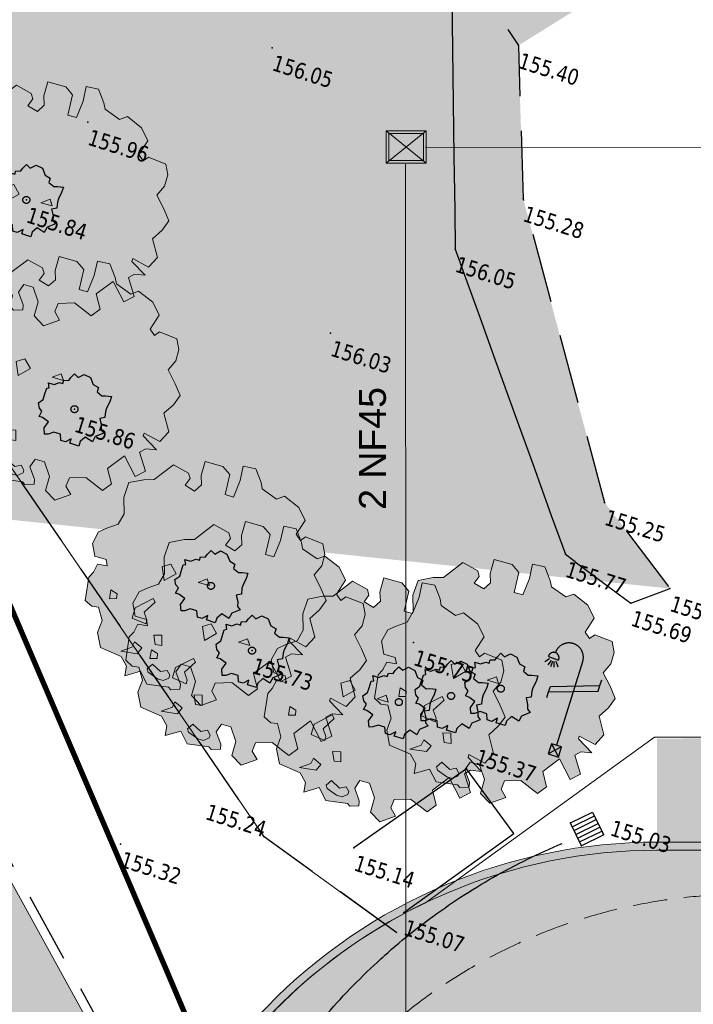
# Model space of a CAD drawing. Header units: millimetres. Extents: x 24647 to 200269, y -67453 to 4484.
# Tile 166 of 231: x 34284 to 35540, y -50688 to -48852. Entities that reach past the tile are written whole.
import ezdxf
from ezdxf.enums import TextEntityAlignment as Align
from ezdxf.lldxf.tags import DXFTag

# ---------------------------------------------------------------- set-up
doc = ezdxf.new("R2010")
doc.units = ezdxf.units.MM
for name, pattern in [('AXES2', [28.575000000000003, 19.05, -3.175, 3.175, -3.175]), ('CACHE2', [4.762499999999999, 3.175, -1.5875]), ('Continue', [1, 1, 0]), ('Discontinue', [1.9500000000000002, 1.3, -0.65]), ('Ligne de quadrillage', [22.225, 12.7, -3.175, 3.175, -3.175]), ('Voie_can', [1, 1, 0])]:
    doc.linetypes.add(name, pattern=pattern)
doc.layers.get('0').update_dxf_attribs({"lineweight": 9})
doc.layers.add('0_Construction 1', color=80, linetype='Continuous', lineweight=13, plot=False)
for name, color, linetype, lineweight in [('0_Limites', 10, 'AXES2', 50), ('0H_Végétation', 73, 'Continuous', 9), ('E_Pointillé', 7, 'CACHE2', 5), ('E_Trait fin', 22, 'Continuous', 13), ('E_Végétation', 74, 'Continuous', 5), ('P_Trait tres fin', 151, 'Continuous', 9), ('P_Voirie', 41, 'Continuous', 15)]:
    doc.layers.add(name, color=color, linetype=linetype, lineweight=lineweight)
doc.layers.add('0H_Sols', color=9, linetype='Continuous', lineweight=5, transparency=0.5)
doc.layers.add('0H_Terre', color=7, linetype='Continuous', lineweight=9, true_color=0xc7c0b3)
doc.layers.add('R_CFA', color=7, linetype='ELEC_CFA', lineweight=18, true_color=0x00b32d)
for name, color, linetype in [('Assa_sym_A', 7, 'Continue'), ('Espv_lim', 7, 'Discontinue'), ('Espv_sym', 7, 'Continue'), ('Limi_clo', 7, 'Cloture_Legere'), ('Redf_sym', 1, 'Continue'), ('Topo_ptco', 7, 'Continue'), ('Topo_ptco_alt', 3, 'Continue'), ('Topo_talb', 52, 'Discontinue'), ('Topo_talh', 52, 'Continue'), ('Voie_can', 252, 'Voie_can')]:
    doc.layers.add(name, color=color, linetype=linetype)
doc.styles.add('Agency Style', font='arial.ttf')
doc.styles.get("Standard").update_dxf_attribs({"font": 'GOTHIC.TTF'})
doc.styles.add('Verdana 1.0', font='verdana.ttf', dxfattribs={"width": 0.8, "height": 0.2})
doc.linetypes.add('Cloture_Legere', pattern='A,1,[1,croix.shx,S=0.2,R=0,X=-0.3,Y=0],0.0001', length=1.0001)
tags = doc.linetypes.add('ELEC_CFA', pattern='A,12,-5,["CFA",Standard,S=2.54,R=0,X=-2.54,Y=-1.27],-5', length=22).pattern_tags.tags
tags[6] = DXFTag(74, 10)

# ---------------------------------------------------------------- blocks, each defined once
blk = doc.blocks.new('Redf_Pot_Lamp')
at = {"color": 1, "linetype": 'ByBlock', "lineweight": -2}
for p, q in [((-0.0007460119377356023, 1.728005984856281), (-0.0007460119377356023, 1.728005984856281)), ((-0.0007460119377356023, 1.728005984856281), (0, 0.09999555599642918)), ((-0.6047798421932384, 1.598761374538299), (-0.6758135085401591, 1.51709602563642)), ((-0.6398283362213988, 1.632828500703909), (-0.440263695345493, 1.627103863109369)), ((-0.6047798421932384, 1.598761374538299), (-0.6047798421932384, 1.598761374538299)), ((-0.5703153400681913, 1.579121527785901), (-0.602533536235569, 1.481482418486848)), ((-0.5703153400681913, 1.579121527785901), (-0.5703153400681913, 1.579121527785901)), ((-0.5417629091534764, 1.570114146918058), (-0.5447530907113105, 1.465874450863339)), ((-0.5125895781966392, 1.577465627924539), (-0.4843510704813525, 1.47293666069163)), ((-0.5125895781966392, 1.577465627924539), (-0.5125895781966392, 1.577465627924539)), ((-0.4796881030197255, 1.593201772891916), (-0.4160891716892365, 1.505551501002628)), ((-0.4796881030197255, 1.593201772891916), (-0.4796881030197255, 1.593201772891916)), ((0.4386012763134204, 1.406330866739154), (0.4386012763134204, 1.516564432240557)), ((-0.4386012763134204, 1.114707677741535), (0.4386012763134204, 1.406330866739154)), ((-0.4386012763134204, 1.00447411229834), (0.4386012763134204, 1.296097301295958)), ((0.4386012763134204, 1.296097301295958), (0.4386012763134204, 1.406330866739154)), ((-0.4386012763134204, 1.00447411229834), (-0.4386012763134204, 1.114707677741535)), ((-0.4386012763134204, 0.8942405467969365), (-0.4386012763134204, 1.00447411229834)), ((-0.09999555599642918, 0.09999555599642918), (-0.09999555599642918, -0.09999555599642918)), ((0.09999555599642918, 0.09999555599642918), (-0.09999555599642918, 0.09999555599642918)), ((-0.09999555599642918, 0.09999555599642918), (0.09999555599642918, -0.09999555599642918)), ((0.09999555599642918, 0.09999555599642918), (-0.09999555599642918, -0.09999555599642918)), ((0.09999555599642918, -0.09999555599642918), (0.09999555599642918, 0.09999555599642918)), ((-0.09999555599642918, -0.09999555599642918), (0.09999555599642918, -0.09999555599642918))]:
    blk.add_line(p, q, dxfattribs=at)
for centre, radius, start, end in [((-0.2687688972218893, 1.735708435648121), 0.2681335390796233, 358.3538849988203, 178.3598849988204), ((-0.5396780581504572, 1.642793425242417), 0.1006448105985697, 351.0315584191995, 185.6822115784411)]:
    blk.add_arc(centre, radius, start, end, dxfattribs=at)
blk = doc.blocks.new('Arbre dessus-Divers (3)')
at = {"true_color": 0xffffff, "transparency": 33554610}
h = blk.add_hatch(color=7, dxfattribs=at)
h.dxf.hatch_style = 1
h.paths.add_polyline_path([(267.7208863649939, -9.861957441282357), (283.9769412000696, 17.34390003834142), (292.9756085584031, 44.35500859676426), (272.8907585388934, 68.12478772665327), (245.4165424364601, 96.61804746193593), (256.8143461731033, 123.6935358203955), (256.0305220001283, 152.9030209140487), (243.263037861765, 176.8691584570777), (196.9492939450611, 180.4880982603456), (187.5595192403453, 168.0517430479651), (172.6580383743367, 179.8362526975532), (183.7890929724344, 219.0889675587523), (158.7800025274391, 245.1874923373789), (116.9977822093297, 261.1124182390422), (100.29064162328, 248.4797046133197), (58.6343890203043, 261.9471252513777), (50.92430631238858, 276.3854985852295), (28.30995083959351, 304.9491490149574), (-3.234290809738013, 301.7018086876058), (0.203397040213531, 265.3009254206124), (-3.47992257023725, 221.3863178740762), (-25.37204179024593, 220.7988521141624), (-29.14085856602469, 271.7760982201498), (-51.42569462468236, 285.8233642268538), (-97.60906941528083, 284.5840529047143), (-96.6288868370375, 248.0572019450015), (-88.72405520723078, 226.3614411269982), (-100.3781957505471, 206.6017091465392), (-127.2649460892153, 213.2028496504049), (-120.5290350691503, 232.8306030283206), (-128.1131500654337, 244.8114710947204), (-169.6990119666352, 253.4190311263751), (-204.8006055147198, 203.7995779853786), (-228.8955026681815, 195.8303665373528), (-262.5061422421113, 177.8823051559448), (-263.8623257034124, 138.9519164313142), (-250.6421463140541, 100.3526566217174), (-257.1756880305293, 70.94681312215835), (-281.0098469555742, 53.2610994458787), (-297.6526077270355, 38.22924946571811), (-304.0617912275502, 6.42587909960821), (-288.7032137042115, -22.39249866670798), (-259.5537070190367, -21.61028399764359), (-251.9052122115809, -35.99028842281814), (-276.1304784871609, -39.10124874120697), (-280.4028733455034, -61.06375865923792), (-287.2675439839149, -75.89323933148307), (-278.4441176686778, -134.0574822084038), (-258.7503749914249, -143.2525079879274), (-241.7808866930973, -140.3962749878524), (-223.9648039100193, -169.0886850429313), (-225.5757146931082, -200.7632958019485), (-207.627653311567, -234.3739353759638), (-151.5913962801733, -240.1928612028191), (-131.6369153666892, -259.1043892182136), (-128.5243455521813, -283.3896338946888), (-95.21309697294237, -261.2193212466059), (-70.09496305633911, -286.6834556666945), (-16.85055920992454, -277.9320295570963), (-9.402824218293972, -282.5939222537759), (12.23456767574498, -274.7506785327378), (9.508703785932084, -262.6394413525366), (-10.6421355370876, -236.4105474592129), (-3.97221381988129, -214.3236793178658), (20.31904175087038, -213.6718337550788), (43.05936495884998, -244.6929894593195), (44.03793804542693, -281.1598620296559), (73.64454136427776, -297.4115154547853), (107.0004536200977, -272.207676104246), (89.50948886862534, -255.6309046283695), (91.38113786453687, -233.672796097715), (129.9204192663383, -220.4542262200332), (179.0244068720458, -238.5835395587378), (195.4708092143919, -216.2343236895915), (175.1252209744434, -182.7480423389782), (205.5633123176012, -140.5163457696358), (246.0873173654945, -181.4109458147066), (266.9089062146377, -160.7780463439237), (239.0495936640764, -120.1707575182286), (250.8984831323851, -107.6684130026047), (277.4585059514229, -102.0939365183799), (235.5415151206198, -78.91001365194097), (235.3451566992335, -71.59264777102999), (279.3301549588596, -80.13582799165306), (293.1226936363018, -50.5952139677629)])
for p, q in [((-121.4453396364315, 3.043333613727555), (-102.3390627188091, 15.74042705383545)), ((-106.0223823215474, -28.17418050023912), (-121.4453396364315, 3.043333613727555)), ((-102.3390627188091, 15.74042705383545), (-82.38297230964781, -3.231079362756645)), ((-24.22050166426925, -7.555909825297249), (-5.180214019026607, 7.600298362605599)), ((-5.180214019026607, 7.600298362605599), (4.929005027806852, -6.773695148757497)), ((-82.38297230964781, -3.231079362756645), (-106.0223823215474, -28.17418050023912)), ((-82.38297230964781, -3.231079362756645), (-82.38297230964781, -3.231079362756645)), ((4.929005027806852, -6.773695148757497), (-24.22050166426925, -7.555909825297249)), ((4.929005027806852, -6.773695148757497), (-24.22050166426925, -7.555909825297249)), ((-24.22050166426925, -7.555909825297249), (4.929005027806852, -6.773695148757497)), ((4.929005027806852, -6.773695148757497), (4.929005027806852, -6.773695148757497)), ((4.929005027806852, -6.773695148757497), (4.929005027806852, -6.773695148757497)), ((-225.3031802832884, -90.13617559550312), (-208.1989214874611, -94.53893956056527)), ((-222.3165781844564, -111.9639150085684), (-225.3031802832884, -90.13617559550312)), ((-208.1989214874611, -94.53893956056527), (-205.4130791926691, -106.6485672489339)), ((-154.6098562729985, -114.2885241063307), (-119.0555674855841, -79.30219322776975)), ((-111.6034311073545, -86.36483176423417), (-130.1882315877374, -118.4949296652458)), ((-119.0555674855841, -79.30219322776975), (-111.6034311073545, -86.36483176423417)), ((-205.4130791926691, -106.6485672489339), (-222.3165781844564, -111.9639150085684)), ((-205.4130791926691, -106.6485672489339), (-205.4130791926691, -106.6485672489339)), ((-153.8920214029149, -141.0388944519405), (-154.6098562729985, -114.2885241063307)), ((-130.1882315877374, -118.4949296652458), (-117.5555179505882, -135.2020702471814)), ((-130.1882315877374, -118.4949296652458), (-130.1882315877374, -118.4949296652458)), ((-117.2947797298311, -144.9185724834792), (-153.8920214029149, -141.0388944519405)), ((-117.5555179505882, -135.2020702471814), (-117.2947797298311, -144.9185724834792)), ((-90.39288745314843, -165.5043392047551), (-71.09025211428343, -160.1246116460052)), ((-80.08891947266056, -187.1357202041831), (-90.39288745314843, -165.5043392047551)), ((-71.09025211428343, -160.1246116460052), (-63.11943117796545, -184.2794872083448)), ((-132.942215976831, -210.4618996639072), (-130.8742085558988, -195.8211570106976)), ((-130.8742085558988, -195.8211570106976), (-108.7813295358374, -204.9518029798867)), ((-63.11943117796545, -184.2794872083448), (-80.08891947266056, -187.1357202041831)), ((-80.08891947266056, -187.1357202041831), (-80.08891947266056, -187.1357202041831)), ((-156.7763749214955, -228.1476133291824), (-132.942215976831, -210.4618996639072)), ((-108.7813295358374, -204.9518029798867), (-115.5816203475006, -222.1804200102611)), ((-115.5816203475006, -222.1804200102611), (-156.7763749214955, -228.1476133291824)), ((-156.7763749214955, -228.1476133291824), (-156.7763749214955, -228.1476133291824)), ((-80.79164787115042, -250.4173429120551), (-71.46625297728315, -235.5818513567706)), ((-71.46625297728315, -235.5818513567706), (-46.84826988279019, -247.1056227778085)), ((-46.84826988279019, -247.1056227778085), (-32.46987494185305, -239.3971495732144)), ((-32.46987494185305, -239.3971495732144), (-22.49263449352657, -248.8529135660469)), ((-75.73703834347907, -257.6043396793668), (-80.79164787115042, -250.4173429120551)), ((-80.79164787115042, -250.4173429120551), (-80.79164787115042, -250.4173429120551)), ((-48.72592978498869, -266.6030070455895), (-75.73703834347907, -257.6043396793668)), ((-34.15117644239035, -266.2118997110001), (-48.72592978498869, -266.6030070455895)), ((-22.29627607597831, -256.1702794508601), (-34.15117644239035, -266.2118997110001)), ((-22.49263449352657, -248.8529135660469), (-22.29627607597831, -256.1702794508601))]:
    blk.add_line(p, q)
at = {"lineweight": 13}
blk.add_lwpolyline([(267.7208863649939, -9.861957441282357), (283.9769412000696, 17.34390003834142), (292.9756085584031, 44.35500859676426), (292.9756085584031, 44.35500859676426), (272.8907585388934, 68.12478772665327), (245.4165424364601, 96.61804746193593), (256.8143461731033, 123.6935358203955), (256.0305220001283, 152.9030209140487), (243.263037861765, 176.8691584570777), (196.9492939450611, 180.4880982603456), (187.5595192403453, 168.0517430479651), (172.6580383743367, 179.8362526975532), (183.7890929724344, 219.0889675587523), (158.7800025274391, 245.1874923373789), (116.9977822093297, 261.1124182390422), (100.29064162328, 248.4797046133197), (58.6343890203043, 261.9471252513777), (50.92430631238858, 276.3854985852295), (28.30995083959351, 304.9491490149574), (-3.234290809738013, 301.7018086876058), (0.203397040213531, 265.3009254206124), (-3.47992257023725, 221.3863178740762), (-25.37204179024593, 220.7988521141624), (-29.14085856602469, 271.7760982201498), (-51.42569462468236, 285.8233642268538), (-97.60906941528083, 284.5840529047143), (-96.6288868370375, 248.0572019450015), (-88.72405520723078, 226.3614411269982), (-100.3781957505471, 206.6017091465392), (-127.2649460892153, 213.2028496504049), (-120.5290350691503, 232.8306030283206), (-128.1131500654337, 244.8114710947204), (-169.6990119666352, 253.4190311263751), (-204.8006055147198, 203.7995779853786), (-228.8955026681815, 195.8303665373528), (-262.5061422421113, 177.8823051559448), (-263.8623257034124, 138.9519164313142), (-250.6421463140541, 100.3526566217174), (-257.1756880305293, 70.94681312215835), (-281.0098469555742, 53.2610994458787), (-297.6526077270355, 38.22924946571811), (-304.0617912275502, 6.42587909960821), (-288.7032137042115, -22.39249866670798), (-259.5537070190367, -21.61028399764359), (-251.9052122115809, -35.99028842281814), (-276.1304784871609, -39.10124874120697), (-280.4028733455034, -61.06375865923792), (-287.2675439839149, -75.89323933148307), (-278.4441176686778, -134.0574822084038), (-258.7503749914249, -143.2525079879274), (-241.7808866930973, -140.3962749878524), (-223.9648039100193, -169.0886850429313), (-225.5757146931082, -200.7632958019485), (-207.627653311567, -234.3739353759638), (-151.5913962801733, -240.1928612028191), (-131.6369153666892, -259.1043892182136), (-128.5243455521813, -283.3896338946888), (-95.21309697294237, -261.2193212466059), (-70.09496305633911, -286.6834556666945), (-16.85055920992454, -277.9320295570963), (-9.402824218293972, -282.5939222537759), (12.23456767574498, -274.7506785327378), (9.508703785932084, -262.6394413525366), (-10.6421355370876, -236.4105474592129), (-3.97221381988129, -214.3236793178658), (20.31904175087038, -213.6718337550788), (43.05936495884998, -244.6929894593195), (44.03793804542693, -281.1598620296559), (73.64454136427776, -297.4115154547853), (107.0004536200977, -272.207676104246), (89.50948886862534, -255.6309046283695), (91.38113786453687, -233.672796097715), (129.9204192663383, -220.4542262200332), (179.0244068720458, -238.5835395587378), (195.4708092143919, -216.2343236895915), (175.1252209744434, -182.7480423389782), (205.5633123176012, -140.5163457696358), (246.0873173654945, -181.4109458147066), (266.9089062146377, -160.7780463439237), (239.0495936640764, -120.1707575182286), (250.8984831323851, -107.6684130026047), (277.4585059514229, -102.0939365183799), (235.5415151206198, -78.91001365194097), (235.3451566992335, -71.59264777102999), (279.3301549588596, -80.13582799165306), (293.1226936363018, -50.5952139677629), (267.7208863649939, -9.861957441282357), (283.9769412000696, 17.34390003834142), (283.9769412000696, 17.34390003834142)], dxfattribs=at)
blk.add_point((-0.1256045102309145, 0.4133015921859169))
blk = doc.blocks.new('Topo_Ptco')
at = {"color": 0}
blk.add_point((0, 0), dxfattribs=at)
at = {"layer": 'Topo_ptco_alt', "style": 'Verdana 1.0', "width": 0.8}
blk.add_attdef('ALT', text='', height=0.3, dxfattribs=at).set_placement((0.1, -0.1), align=Align.TOP_LEFT)
blk = doc.blocks.new('Espv_Arb_Iso')
at = {"color": 3, "linetype": 'ByBlock', "lineweight": -2}
for p, q in [((-0.239537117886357, 0.5444025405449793), (-0.1959849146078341, 0.6315069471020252)), ((-0.1959849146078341, 0.6315069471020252), (-0.1088805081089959, 0.5879547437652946)), ((-0.1088805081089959, 0.5879547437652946), (-0.02177610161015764, 0.6750591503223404)), ((-0.02177610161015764, 0.6750591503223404), (0.1088805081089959, 0.6532830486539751)), ((0.1088805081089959, 0.6532830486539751), (0.1959849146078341, 0.5444025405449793)), ((-0.500850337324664, 0.3266415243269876), (-0.4137459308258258, 0.3919698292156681)), ((-0.4137459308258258, 0.3919698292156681), (-0.3484176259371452, 0.3919698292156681)), ((-0.3484176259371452, 0.4572981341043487), (-0.2613132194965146, 0.479074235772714)), ((-0.3484176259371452, 0.3919698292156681), (-0.3484176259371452, 0.4572981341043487)), ((-0.2613132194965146, 0.479074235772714), (-0.239537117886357, 0.5444025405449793)), ((0.1959849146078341, 0.5444025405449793), (0.3048654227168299, 0.5226264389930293)), ((0.3048654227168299, 0.5226264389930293), (0.3048654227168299, 0.4355220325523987)), ((0.3048654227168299, 0.4355220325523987), (0.4137459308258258, 0.3919698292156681)), ((0.4137459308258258, 0.3919698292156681), (0.4790742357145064, 0.4137459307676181)), ((0.4790742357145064, 0.4137459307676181), (0.5879547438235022, 0.4355220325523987)), ((0.5879547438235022, 0.4355220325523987), (0.5879547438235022, 0.3266415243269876)), ((-0.5661786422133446, 0.2395371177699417), (-0.6097308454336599, 0.3266415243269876)), ((-0.6097308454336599, 0.3266415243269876), (-0.500850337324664, 0.3266415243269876)), ((-0.6097308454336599, 0.2177610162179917), (-0.5661786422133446, 0.2395371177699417)), ((-0.6097308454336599, 0.08710440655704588), (-0.6097308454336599, 0.2177610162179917)), ((0.5879547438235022, 0.3266415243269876), (0.5661786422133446, 0.1959849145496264)), ((0.5661786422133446, 0.1959849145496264), (0.5661786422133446, 0.1306566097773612)), ((-0.6750591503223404, -0.08710440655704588), (-0.6097308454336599, 0)), ((-0.6097308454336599, 0), (-0.6097308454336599, 0.08710440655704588)), ((0.5879547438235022, 0.0217761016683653), (0.500850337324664, -0.0217761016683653)), ((0.5661786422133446, 0.1306566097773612), (0.5879547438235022, 0.0217761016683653)), ((-0.6315069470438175, -0.1742088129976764), (-0.6750591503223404, -0.08710440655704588)), ((-0.5661786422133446, -0.2177610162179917), (-0.6315069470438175, -0.1742088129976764)), ((0.500850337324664, -0.0217761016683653), (0.5661786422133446, -0.1306566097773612)), ((0.5661786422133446, -0.1306566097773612), (0.5879547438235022, -0.2177610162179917)), ((-0.5879547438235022, -0.3266415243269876), (-0.5661786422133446, -0.2177610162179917)), ((-0.5226264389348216, -0.3266415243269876), (-0.5879547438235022, -0.3266415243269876)), ((-0.3919698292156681, -0.3701937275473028), (-0.5226264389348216, -0.3266415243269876)), ((0.6532830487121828, -0.2613132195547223), (0.5226264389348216, -0.3701937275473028)), ((0.5879547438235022, -0.2177610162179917), (0.6532830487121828, -0.2613132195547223)), ((-0.4355220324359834, -0.500850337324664), (-0.3919698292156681, -0.3701937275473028)), ((-0.3919698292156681, -0.6097308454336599), (-0.4355220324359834, -0.500850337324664)), ((-0.239537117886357, -0.5226264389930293), (-0.3266415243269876, -0.5879547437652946)), ((-0.1088805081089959, -0.5226264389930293), (-0.239537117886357, -0.5226264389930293)), ((-0.06532830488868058, -0.6315069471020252), (-0.1088805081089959, -0.5226264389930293)), ((0.1088805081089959, -0.5444025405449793), (0.02177610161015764, -0.6315069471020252)), ((0.1088805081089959, -0.6315069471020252), (0.1088805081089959, -0.5444025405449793)), ((0.3484176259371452, -0.4355220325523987), (0.2830893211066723, -0.5444025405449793)), ((0.2830893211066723, -0.5444025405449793), (0.2830893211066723, -0.6315069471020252)), ((0.500850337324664, -0.479074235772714), (0.3484176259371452, -0.4355220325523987)), ((0.5226264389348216, -0.3701937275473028), (0.500850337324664, -0.479074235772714)), ((-0.3266415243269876, -0.5879547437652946), (-0.3919698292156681, -0.6097308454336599)), ((0.02177610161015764, -0.6315069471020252), (-0.06532830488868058, -0.6315069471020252)), ((0.2830893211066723, -0.6315069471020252), (0.1088805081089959, -0.6315069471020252))]:
    blk.add_line(p, q, dxfattribs=at)
blk.add_circle((0, 0), 0.06532830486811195, dxfattribs=at)
blk = doc.blocks.new('Assa_Gril_Ep')
at = {"color": 5, "linetype": 'ByBlock', "lineweight": -2}
for p, q in [((0, 0), (0, 1)), ((0, 1), (1, 1)), ((0.1666666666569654, 0), (0.1666666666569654, 1)), ((0.3333333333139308, 0), (0.3333333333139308, 1)), ((0.4999999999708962, 0), (0.4999999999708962, 1)), ((0.6666666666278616, 0), (0.6666666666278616, 1)), ((0.833333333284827, 0), (0.833333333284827, 1)), ((1, 1), (1, 0)), ((1, 0), (0, 0))]:
    blk.add_line(p, q, dxfattribs=at)
blk = doc.blocks.new('plantopo')
at = {"layer": 'Espv_lim', "flags": 128}
blk.add_lwpolyline([(1270587.203849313, 7266619.121485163), (1270584.311154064, 7266620.09216846), (1270577.532845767, 7266625.428159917), (1270572.028501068, 7266631.433992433), (1270569.235065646, 7266634.933139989), (1270574.881101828, 7266643.544873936)], dxfattribs=at)
at = {"layer": 'Limi_clo', "flags": 128}
blk.add_lwpolyline([(1270587.214713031, 7266619.522112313), (1270588.735947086, 7266621.539660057), (1270587.533850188, 7266622.427334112), (1270585.969656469, 7266620.391322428)], dxfattribs=at)
at = {"layer": 'Topo_talb', "flags": 128}
for points in [[(1270582.644758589, 7266637.058828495), (1270584.422248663, 7266635.59061036), (1270585.362056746, 7266632.889709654), (1270588.502989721, 7266627.93986082), (1270590.147514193, 7266626.769450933)], [(1270626.005760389, 7266543.550293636), (1270624.351440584, 7266548.451539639), (1270620.723797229, 7266552.8078182), (1270612.970096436, 7266559.908773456), (1270602.914703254, 7266568.799451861), (1270597.773365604, 7266576.306024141), (1270592.786735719, 7266587.583593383), (1270587.373624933, 7266602.043301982), (1270582.750436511, 7266615.536593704), (1270576.261133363, 7266621.755001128)]]:
    blk.add_lwpolyline(points, dxfattribs=at)
at = {"layer": 'Topo_talh', "flags": 128}
blk.add_lwpolyline([(1270582.644758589, 7266637.058828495), (1270584.434510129, 7266631.61217589), (1270588.094717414, 7266626.795827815), (1270589.534168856, 7266626.291541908), (1270590.147514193, 7266626.769450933)], dxfattribs=at)
at = {"layer": 'Voie_can', "flags": 128}
blk.add_lwpolyline([(1270604.61273273, 7266569.44990133, -0.02314989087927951), (1270600.73214346, 7266574.033707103, -0.04521000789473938), (1270599.080857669, 7266576.633576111, -0.00549696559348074), (1270597.421660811, 7266579.944853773, -0.002877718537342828), (1270594.358741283, 7266586.322051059, -0.02289763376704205), (1270592.418828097, 7266590.95923477, -0.00941537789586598), (1270588.440861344, 7266602.512655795), (1270585.473106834, 7266611.689912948, -0.1176971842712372), (1270585.330395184, 7266613.50530035, -0.05775742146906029), (1270586.314341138, 7266617.043317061, -0.06055361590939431), (1270587.703945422, 7266619.541662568, -0.06055361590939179), (1270589.651603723, 7266621.634354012)], format="xyb", dxfattribs=at)
at = {"layer": 'Assa_sym_A', "color": 5, "xscale": 0.4726544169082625, "yscale": 0.4607795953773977, "rotation": 313.5897947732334}
blk.add_blockref('Assa_Gril_Ep', (1270589.680905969, 7266622.041765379, 155.0306389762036), dxfattribs=at)
at = {"layer": 'Espv_sym', "color": 3}
for p in [(1270576.526854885, 7266630.100280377, 155.8378727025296), (1270578.549657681, 7266626.642896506, 155.8649654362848), (1270581.963116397, 7266624.259233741, 155.867756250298), (1270587.694364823, 7266624.044434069, 155.6170186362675), (1270586.850283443, 7266623.638245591, 155.9716043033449), (1270583.055451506, 7266623.335524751, 155.7265865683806), (1270585.955352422, 7266623.236922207, 155.6292377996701)]:
    blk.add_blockref('Espv_Arb_Iso', p, dxfattribs=at)
at = {"layer": 'Redf_sym'}
blk.add_blockref('Redf_Pot_Lamp', (1270589.002457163, 7266623.247636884, 155.3427120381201), dxfattribs=at)
at = {"layer": 'Topo_ptco'}
ref = blk.add_blockref('Topo_Ptco', (1270584.422248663, 7266635.59061036, 155.4038169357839), dxfattribs=at)
ref.add_attrib('ALT', '155.40', dxfattribs={"layer": 'Topo_ptco_alt', "height": 0.3, "style": 'Verdana 1.0', "width": 0.8}).set_placement((1270584.522248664, 7266635.49061036, 155.4038169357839), align=Align.TOP_LEFT)
ref = blk.add_blockref('Topo_Ptco', (1270580.05410734, 7266634.177266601, 156.0475522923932), dxfattribs=at)
ref.add_attrib('ALT', '156.05', dxfattribs={"layer": 'Topo_ptco_alt', "height": 0.3, "style": 'Verdana 1.0', "width": 0.8}).set_placement((1270580.15410734, 7266634.077266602, 156.0475522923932), align=Align.TOP_LEFT)
for p in [(1270580.05410734, 7266634.177266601, 156.0475522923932), (1270577.187535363, 7266631.82420971, 155.9554772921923), (1270582.684812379, 7266629.421441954, 156.0318408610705), (1270585.887028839, 7266624.379004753, 155.7463339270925), (1270590.327612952, 7266622.030703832), (1270590.006796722, 7266621.699424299), (1270581.793585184, 7266619.155178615, 155.3180464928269)]:
    blk.add_blockref('Topo_Ptco', p, dxfattribs=at)
ref = blk.add_blockref('Topo_Ptco', (1270585.362056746, 7266632.889709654, 155.2825984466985), dxfattribs=at)
ref.add_attrib('ALT', '155.28', dxfattribs={"layer": 'Topo_ptco_alt', "height": 0.3, "style": 'Verdana 1.0', "width": 0.8}).set_placement((1270585.462056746, 7266632.789709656, 155.2825984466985), align=Align.TOP_LEFT)
ref = blk.add_blockref('Topo_Ptco', (1270577.187535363, 7266631.82420971, 155.9554772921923), dxfattribs=at)
ref.add_attrib('ALT', '155.96', dxfattribs={"layer": 'Topo_ptco_alt', "height": 0.3, "style": 'Verdana 1.0', "width": 0.8}).set_placement((1270577.287535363, 7266631.724209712, 155.9554772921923), align=Align.TOP_LEFT)
ref = blk.add_blockref('Topo_Ptco', (1270584.434510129, 7266631.61217589, 156.0507247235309), dxfattribs=at)
ref.add_attrib('ALT', '156.05', dxfattribs={"layer": 'Topo_ptco_alt', "height": 0.3, "style": 'Verdana 1.0', "width": 0.8}).set_placement((1270584.534510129, 7266631.512175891, 156.0507247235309), align=Align.TOP_LEFT)
ref = blk.add_blockref('Topo_Ptco', (1270576.526854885, 7266630.100280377, 155.8378727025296), dxfattribs=at)
ref.add_attrib('ALT', '155.84', dxfattribs={"layer": 'Topo_ptco_alt', "height": 0.3, "style": 'Verdana 1.0', "width": 0.8}).set_placement((1270576.626854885, 7266630.000280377, 155.8378727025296), align=Align.TOP_LEFT)
ref = blk.add_blockref('Topo_Ptco', (1270582.684812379, 7266629.421441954, 156.0318408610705), dxfattribs=at)
ref.add_attrib('ALT', '156.03', dxfattribs={"layer": 'Topo_ptco_alt', "height": 0.3, "style": 'Verdana 1.0', "width": 0.8}).set_placement((1270582.784812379, 7266629.321441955, 156.0318408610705), align=Align.TOP_LEFT)
ref = blk.add_blockref('Topo_Ptco', (1270588.502989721, 7266627.93986082, 155.2533209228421), dxfattribs=at)
ref.add_attrib('ALT', '155.25', dxfattribs={"layer": 'Topo_ptco_alt', "height": 0.3, "style": 'Verdana 1.0', "width": 0.8}).set_placement((1270588.602989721, 7266627.839860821, 155.2533209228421), align=Align.TOP_LEFT)
ref = blk.add_blockref('Topo_Ptco', (1270578.549657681, 7266626.642896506, 155.8649654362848), dxfattribs=at)
ref.add_attrib('ALT', '155.86', dxfattribs={"layer": 'Topo_ptco_alt', "height": 0.3, "style": 'Verdana 1.0', "width": 0.8}).set_placement((1270578.649657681, 7266626.542896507, 155.8649654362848), align=Align.TOP_LEFT)
ref = blk.add_blockref('Topo_Ptco', (1270588.094717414, 7266626.795827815, 155.7728122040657), dxfattribs=at)
ref.add_attrib('ALT', '155.77', dxfattribs={"layer": 'Topo_ptco_alt', "height": 0.3, "style": 'Verdana 1.0', "width": 0.8}).set_placement((1270588.194717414, 7266626.695827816, 155.7728122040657), align=Align.TOP_LEFT)
ref = blk.add_blockref('Topo_Ptco', (1270590.147514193, 7266626.769450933, 155.3897036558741), dxfattribs=at)
ref.add_attrib('ALT', '155.39', dxfattribs={"layer": 'Topo_ptco_alt', "height": 0.3, "style": 'Verdana 1.0', "width": 0.8}).set_placement((1270590.247514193, 7266626.669450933, 155.3897036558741), align=Align.TOP_LEFT)
ref = blk.add_blockref('Topo_Ptco', (1270589.534168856, 7266626.291541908, 155.6881261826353), dxfattribs=at)
ref.add_attrib('ALT', '155.69', dxfattribs={"layer": 'Topo_ptco_alt', "height": 0.3, "style": 'Verdana 1.0', "width": 0.8}).set_placement((1270589.634168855, 7266626.191541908, 155.6881261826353), align=Align.TOP_LEFT)
ref = blk.add_blockref('Topo_Ptco', (1270585.887028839, 7266624.379004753, 155.7463339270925), dxfattribs=at)
ref.add_attrib('ALT', '155.75', dxfattribs={"layer": 'Topo_ptco_alt', "height": 0.3, "style": 'Verdana 1.0', "width": 0.8}).set_placement((1270585.987028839, 7266624.279004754, 155.7463339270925), align=Align.TOP_LEFT)
ref = blk.add_blockref('Topo_Ptco', (1270583.055451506, 7266623.335524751, 155.7265865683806), dxfattribs=at)
ref.add_attrib('ALT', '155.73', dxfattribs={"layer": 'Topo_ptco_alt', "height": 0.3, "style": 'Verdana 1.0', "width": 0.8}).set_placement((1270583.155451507, 7266623.235524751, 155.7265865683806), align=Align.TOP_LEFT)
ref = blk.add_blockref('Topo_Ptco', (1270587.533850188, 7266622.427334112, 155.3685506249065), dxfattribs=at)
ref.add_attrib('ALT', '155.37', dxfattribs={"layer": 'Topo_ptco_alt', "height": 0.3, "style": 'Verdana 1.0', "width": 0.8}).set_placement((1270587.639850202, 7266622.856872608), align=Align.TOP_LEFT)
ref = blk.add_blockref('Topo_Ptco', (1270589.680905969, 7266622.041765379, 155.0333089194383), dxfattribs=at)
ref.add_attrib('ALT', '155.03', dxfattribs={"layer": 'Topo_ptco_alt', "height": 0.3, "style": 'Verdana 1.0', "width": 0.8}).set_placement((1270590.436515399, 7266622.342678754), align=Align.TOP_LEFT)
ref = blk.add_blockref('Topo_Ptco', (1270584.311154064, 7266620.09216846, 155.2447665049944), dxfattribs=at)
ref.add_attrib('ALT', '155.24', dxfattribs={"layer": 'Topo_ptco_alt', "height": 0.3, "style": 'Verdana 1.0', "width": 0.8}).set_placement((1270583.142813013, 7266620.375332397), align=Align.TOP_LEFT)
ref = blk.add_blockref('Topo_Ptco', (1270585.969656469, 7266620.391322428, 155.1447887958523), dxfattribs=at)
ref.add_attrib('ALT', '155.14', dxfattribs={"layer": 'Topo_ptco_alt', "height": 0.3, "style": 'Verdana 1.0', "width": 0.8}).set_placement((1270586.069656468, 7266620.291322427, 155.1447887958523), align=Align.TOP_LEFT)
ref = blk.add_blockref('Topo_Ptco', (1270587.214713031, 7266619.522112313, 155.0709729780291), dxfattribs=at)
ref.add_attrib('ALT', '155.07', dxfattribs={"layer": 'Topo_ptco_alt', "height": 0.3, "style": 'Verdana 1.0', "width": 0.8}).set_placement((1270587.314713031, 7266619.422112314, 155.0709729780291), align=Align.TOP_LEFT)
ref = blk.add_blockref('Topo_Ptco', (1270581.793585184, 7266619.155178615, 155.3180464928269), dxfattribs=at)
ref.add_attrib('ALT', '155.32', dxfattribs={"layer": 'Topo_ptco_alt', "height": 0.3, "style": 'Verdana 1.0', "width": 0.8}).set_placement((1270581.893585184, 7266619.055178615, 155.3180464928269), align=Align.TOP_LEFT)

msp = doc.modelspace()

# ---------------------------------------------------------------- hatches: boundary and pattern name
at = {"layer": '0H_Sols', "true_color": 0xc2c2c2, "transparency": 33554559}
h = msp.add_hatch(color=9, dxfattribs=at)
h.dxf.hatch_style = 1
edge = h.paths.add_edge_path()
edge.add_line((37552.27512622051, -61430.26353875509), (37002.68456642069, -61396.80993298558))
edge.add_line((37002.68456642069, -61396.80993298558), (37003.5959303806, -61381.83764472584))
edge.add_line((37003.5959303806, -61381.83764472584), (37029.55012545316, -61229.91959279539))
edge.add_line((37029.55012545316, -61229.91959279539), (37072.04922240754, -61081.77262934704))
edge.add_line((37072.04922240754, -61081.77262934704), (37118.79148695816, -60948.1409162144))
edge.add_line((37118.79148695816, -60948.1409162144), (37165.53375150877, -60814.50920308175))
edge.add_line((37165.53375150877, -60814.50920308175), (37182.22357179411, -60659.18534646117))
edge.add_line((37182.22357179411, -60659.18534646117), (37185.98063916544, -60575.26060773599))
edge.add_line((37185.98063916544, -60575.26060773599), (37182.31579725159, -60396.40304054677))
edge.add_line((37182.31579725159, -60396.40304054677), (37167.84363892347, -59896.61252779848))
edge.add_line((37167.84363892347, -59896.61252779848), (37165.3463917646, -59867.87325582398))
edge.add_line((37165.3463917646, -59867.87325582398), (37093.2773055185, -59373.09447009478))
edge.add_line((37093.2773055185, -59373.09447009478), (37079.61633638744, -59284.13822713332))
edge.add_line((37079.61633638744, -59284.13822713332), (36927.9660617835, -58807.69075446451))
edge.add_line((36927.9660617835, -58807.69075446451), (36918.15287570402, -58784.9502267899))
edge.add_line((36918.15287570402, -58784.9502267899), (36721.17618597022, -58325.38336949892))
edge.add_line((36721.17618597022, -58325.38336949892), (36712.21236992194, -58306.76626693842))
edge.add_line((36712.21236992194, -58306.76626693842), (36476.87224432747, -57865.61433700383))
edge.add_line((36476.87224432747, -57865.61433700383), (36256.39707198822, -57983.47895184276))
edge.add_line((36256.39707198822, -57983.47895184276), (35594.13540986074, -56854.592257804))
edge.add_line((35594.13540986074, -56854.592257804), (35585.07047347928, -56839.26427253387))
edge.add_line((35585.07047347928, -56839.26427253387), (34981.19670331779, -55818.16849595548))
edge.add_line((34981.19670331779, -55818.16849595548), (34716.11952529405, -54952.22916905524))
edge.add_line((34716.11952529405, -54952.22916905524), (34577.52760547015, -53729.39989102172))
edge.add_line((34577.52760547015, -53729.39989102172), (34495.50757400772, -52232.48437127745))
edge.add_line((34495.50757400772, -52232.48437127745), (34472.82752269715, -51427.19844545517))
edge.add_arc((35472.47315290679, -51400.57864074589), 999.9999999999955, 89.9999999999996, 181.5253826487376, ccw=False)
edge.add_line((35472.47315290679, -50400.57864074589), (36646.42412255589, -50400.57864074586))
edge.add_arc((36619.21899140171, -51402.13486401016), 1001.92563971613, 2.232989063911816, 88.44406537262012, ccw=False)
edge.add_line((37620.38381719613, -51363.09668894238), (37620.38381719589, -56339.71919480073))
edge.add_line((37620.38381719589, -56339.71919480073), (37555.90752610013, -56643.95141618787))
edge.add_line((37555.90752610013, -56643.95141618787), (37134.99381445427, -57592.39247026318))
edge.add_line((37134.99381445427, -57592.39247026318), (37140.60905380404, -57929.01096982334))
edge.add_line((37140.60905380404, -57929.01096982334), (37365.76472055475, -58393.88160894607))
edge.add_line((37365.76472055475, -58393.88160894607), (37388.82082339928, -58446.16648842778))
edge.add_line((37388.82082339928, -58446.16648842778), (37408.08586596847, -58499.96379910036))
edge.add_line((37408.08586596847, -58499.96379910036), (37598.30528084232, -59097.5859247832))
edge.add_line((37598.30528084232, -59097.5859247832), (37615.59576238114, -59160.74432569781))
edge.add_line((37615.59576238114, -59160.74432569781), (37627.66294856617, -59225.10524066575))
edge.add_line((37627.66294856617, -59225.10524066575), (37668.64247841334, -59506.9163620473))
edge.add_line((37668.64247841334, -59506.9163620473), (37709.6220082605, -59788.72748342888))
edge.add_line((37709.6220082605, -59788.72748342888), (37714.94520500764, -59834.59495914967))
edge.add_line((37714.94520500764, -59834.59495914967), (37717.61320466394, -59880.69315358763))
edge.add_line((37717.61320466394, -59880.69315358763), (37727.17272559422, -60210.82759235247))
edge.add_line((37727.17272559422, -60210.82759235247), (37736.73224652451, -60540.96203111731))
edge.add_line((37736.73224652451, -60540.96203111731), (37736.26699165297, -60599.89533322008))
edge.add_line((37736.26699165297, -60599.89533322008), (37728.7528569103, -60767.74481067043))
edge.add_line((37728.7528569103, -60767.74481067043), (37715.06438478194, -60883.53319213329))
edge.add_line((37715.06438478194, -60883.53319213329), (37684.69076897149, -60996.10213551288))
edge.add_line((37684.69076897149, -60996.10213551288), (37637.9485044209, -61129.7338486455))
edge.add_line((37637.9485044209, -61129.7338486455), (37591.2062398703, -61263.36556177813))
edge.add_line((37591.2062398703, -61263.36556177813), (37567.2586164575, -61345.76905021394))
edge.add_line((37567.2586164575, -61345.76905021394), (37552.27512622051, -61430.26353875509))
edge = h.paths.add_edge_path(flags=16)
edge.add_line((36230.38381657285, -51976.00550526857), (36230.38381719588, -51640.64648464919))
edge.add_arc((35665.31861466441, -51640.64648496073), 565.065202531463, 3.158860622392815e-08, 179.9999999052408)
edge.add_line((35100.25341213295, -51640.64648402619), (35100.25341275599, -54355.93652440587))
edge.add_line((35100.25341275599, -54355.93652440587), (35100.25341275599, -54690.91561353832))
edge.add_line((35100.25341275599, -54690.91561353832), (35111.26354947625, -54838.89889073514))
edge.add_line((35111.26354947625, -54838.89889073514), (35144.0515134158, -54983.62353570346))
edge.add_line((35144.0515134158, -54983.62353570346), (35332.10095891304, -55597.93296616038))
edge.add_line((35332.10095891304, -55597.93296616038), (35352.91671514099, -55653.79238707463))
edge.add_line((35352.91671514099, -55653.79238707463), (35380.23245226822, -55706.77748986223))
edge.add_line((35380.23245226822, -55706.77748986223), (35951.39298030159, -56669.0934766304))
edge.add_arc((36080.38381719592, -56592.53393119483), 150.0000000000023, 210.6902753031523, 360)
edge.add_line((36230.38381719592, -56592.53393119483), (36230.38381657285, -51976.00550526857))
edge = h.paths.add_edge_path(flags=16)
edge.add_line((36630.38381719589, -51855.66279341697), (36630.38381719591, -56985.20182933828))
edge.add_line((36630.38381719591, -56985.20182933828), (36637.67941905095, -57038.72766362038))
edge.add_line((36637.67941905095, -57038.72766362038), (36678.7332117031, -57121.07335974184))
edge.add_line((36678.7332117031, -57121.07335974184), (36698.43245685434, -57153.79825334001))
edge.add_arc((36826.94484483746, -57076.43827573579), 150.0000000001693, 211.0464746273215, 336.0685752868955)
edge.add_line((36964.04958661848, -57137.28472001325), (37235.99646194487, -56524.5092889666))
edge.add_line((37235.99646194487, -56524.5092889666), (37261.69255585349, -56445.18262364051))
edge.add_line((37261.69255585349, -56445.18262364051), (37270.38381719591, -56362.25210422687))
edge.add_line((37270.38381719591, -56362.25210422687), (37270.38381719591, -51375.662793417))
edge.add_arc((37190.38381719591, -51370.37071873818), 80.17484676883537, 356.2153447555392, 543.7846552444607)
edge.add_line((37110.38381719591, -51375.662793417), (36630.38381719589, -51855.66279341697))
at = {"layer": '0H_Terre', "true_color": 0xc8b6ac, "transparency": 33554687}
h = msp.add_hatch(color=9, dxfattribs=at)
h.dxf.hatch_style = 1
h.paths.add_polyline_path([(36353.50317800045, -65103.72194027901), (36403.74722701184, -64603.07417820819), (36536.88347912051, -63108.9942812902), (36852.11495257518, -61388.86215384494), (36883.02393001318, -60928.6383330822), (36620.18541222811, -59499.80222702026), (36400.43656623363, -58408.72536277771), (36184.42878192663, -57884.59729707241), (34962.78089374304, -55826.31204223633), (34696.46175217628, -54956.31553816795), (34557.59643137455, -53731.07397866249), (34475.53049139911, -52233.32060060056), (34460.04477388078, -51698.22573835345), (34435.15603244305, -50763.58621370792), (34001.7051627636, -49976.23825633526), (33951.32361513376, -49934.10744404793), (33969.48129791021, -50024.13078129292), (34316.80663913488, -50820.59720873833), (34338.60412472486, -52042.58629465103), (34424.56769621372, -53813.16881990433), (34525.68231981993, -55096.24233281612), (34836.03246861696, -55978.25765287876), (35602.07384043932, -57105.8217754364), (36162.60415822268, -57914.02452635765), (36353.85917252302, -58594.60016775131), (36411.84359163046, -58925.89046597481), (36518.63166517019, -59420.27357876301), (36807.25548654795, -60967.68132162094), (36801.89008568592, -61073.71537390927), (36474.33496856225, -63095.51476563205), (36342.61062886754, -64593.64318623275)])
at = {"layer": '0H_Végétation', "transparency": 33554687}
h = msp.add_hatch(dxfattribs=at)
h.set_pattern_fill('ANSI35', color=256, scale=8)
h.set_pattern_definition([(117.6124533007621, (-14100.4013960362, 36322.35056197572), (-45.01402530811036, -23.54522298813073), []), (117.6124533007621, (-14089.6669902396, 36356.63020093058), (-45.01402530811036, -23.54522298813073), [63.5, -12.7, 0, -12.7])])
h.paths.add_polyline_path([(46802.48995590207, -50037.62994229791), (49436.17380359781, -47726.20583572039), (50197.2366175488, -45894.98946566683), (49744.9296155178, -45984.32241574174), (48135.67703836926, -45470.77510776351), (45539.90815332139, -44963.49358462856), (45011.86021084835, -44758.43171478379), (44608.94015485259, -44212.52382105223), (44023.29283200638, -44052.22031755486), (43790.57168965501, -43852.06570268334), (42859.67978690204, -41677.39302252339), (42725.08509825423, -41622.86532520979), (42458.27864714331, -41414.21413857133), (40193.85880569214, -42690.66420856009), (39564.98909268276, -43224.78768122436), (38006.11041825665, -44067.34644974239), (37110.43159070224, -45257.41343856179), (36287.23237102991, -45889.90379019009), (35570.88527346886, -46605.47617346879), (35006.37982625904, -47138.37846287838), (33786.35387430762, -48255.47153250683), (33581.38676181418, -48811.0329449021), (34194.70468560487, -49776.70117172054), (35496.73834741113, -49912.67806434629), (35374.77625918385, -49751.84134745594), (35222.95336556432, -49185.61308670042), (35213.97891056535, -48899.78009748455), (35588.00621413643, -48667.17466354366), (35579.31726849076, -47738.67396938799), (38660.40960437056, -44758.59454095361), (39409.85475158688, -44633.73683369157), (40542.37428033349, -45202.19882655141), (41686.26010698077, -45763.39390790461), (41535.08687436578, -48277.11953652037), (43747.74493342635, -46989.0836074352), (44770.29738789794, -48668.21891677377)])
at = {"layer": 'P_Voirie', "true_color": 0xe7e4d0, "transparency": 33554687}
h = msp.add_hatch(color=254, dxfattribs=at)
h.dxf.hatch_style = 1
edge = h.paths.add_edge_path(flags=17)
edge.add_line((37255.38381719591, -56067.27317673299), (37125.38381719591, -56197.27317673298))
edge.add_line((37125.38381719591, -56197.27317673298), (37125.20897046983, -51370.37307959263))
edge.add_arc((37190.29639383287, -51370.28329854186), 65.08748528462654, -0.07903327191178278, 180.0790332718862, ccw=False)
edge.add_line((37255.38381719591, -51370.37307959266), (37255.38381719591, -56067.27317673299))
edge = h.paths.add_edge_path(flags=16)
edge.add_line((37320.10322968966, -50369.68336147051), (37320.26668599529, -50431.97708697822))
edge.add_arc((36620.38381719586, -51400.57864074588), 1195.000000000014, 31.184854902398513, 54.14923643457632, ccw=False)
edge.add_line((37642.70770494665, -50781.80657565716), (38018.04033348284, -50554.63263554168))
edge.add_arc((37966.26024435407, -50469.08251941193), 99.9999999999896, 301.1848549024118, 450.1503415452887)
edge.add_line((37965.99784915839, -50369.08286366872), (37320.10610108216, -50370.77765841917))
edge = h.paths.add_edge_path()
edge.add_line((36672.45339302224, -50386.91510718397), (36672.53970075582, -50191.27290681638))
edge.add_line((36672.53970075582, -50191.27290681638), (35472.47315290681, -50192.35675640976))
edge.add_line((35472.47315290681, -50192.35675640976), (35472.47315290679, -50385.57864074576))
edge.add_line((35472.47315290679, -50385.57864074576), (36620.38381719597, -50385.57864074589))
edge.add_arc((36620.38381719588, -51400.57864074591), 1015.000000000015, 87.05943148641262, 89.99999999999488, ccw=False)
edge = h.paths.add_edge_path()
edge.add_line((37320.26668599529, -50431.97708697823), (37320.23077593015, -50418.29164527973))
edge.add_line((37320.23077593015, -50418.29164527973), (36875.86858531, -50418.25866575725))
edge.add_arc((36620.38381719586, -51400.57864074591), 1015.000000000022, 1.0231815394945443e-12, 75.42132716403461, ccw=False)
edge.add_line((37635.38381719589, -51400.57864074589), (37635.38381719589, -56339.71919480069))
edge.add_line((37635.38381719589, -56339.71919480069), (37635.38381719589, -56915.84372566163))
edge.add_arc((42635.38381719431, -56915.84372566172), 4999.999999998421, 180, 189.9703779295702)
edge.add_arc((9080.098549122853, -63029.13273614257), 29107.72840022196, 8.722899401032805, 10.38617490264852, ccw=False)
edge.add_line((37851.1481432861, -58614.77458672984), (37945.85738541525, -59371.65996095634))
edge.add_arc((32984.54756498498, -59992.46980754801), 4999.999999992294, -8.526512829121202e-12, 7.132363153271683, ccw=False)
edge.add_line((37984.54756497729, -59992.46980754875), (37984.54756497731, -61215.51826204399))
edge.add_arc((37884.54756497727, -61215.518262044), 100.0000000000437, -66.20604750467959, 0, ccw=False)
edge.add_line((37924.89243709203, -61307.01848769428), (37795.27057121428, -61364.17220032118))
edge.add_line((37795.27057121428, -61364.17220032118), (37567.2786475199, -61431.15439762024))
edge.add_arc((38346.34371747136, -61527.50073539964), 785.0000000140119, 172.950073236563, 176.6019580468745)
edge.add_line((37562.72386199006, -61480.97201182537), (37547.90579715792, -61730.53247535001))
edge.add_line((37547.90579715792, -61730.53247535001), (37693.57402346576, -61739.18176695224))
edge.add_line((37693.57402346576, -61739.18176695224), (37710.45659316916, -61598.28975517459))
edge.add_line((37710.45659316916, -61598.28975517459), (42254.87623538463, -59597.31238634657))
edge.add_line((42254.87623538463, -59597.31238634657), (42339.46604002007, -59365.19626237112))
edge.add_line((42339.46604002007, -59365.19626237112), (38304.89243709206, -61139.46642654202))
edge.add_arc((38264.5475649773, -61047.96620089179), 99.99999999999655, 180.0000000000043, 293.79395249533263, ccw=False)
edge.add_line((38164.5475649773, -61047.96620089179), (38164.54756497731, -59065.55006112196))
edge.add_arc((33164.54756497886, -59065.55006112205), 4999.99999999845, 0, 9.970377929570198)
edge.add_line((38089.03455478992, -58199.85502985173), (38006.36604677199, -57729.59705505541))
edge.add_arc((42635.38381719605, -56915.84372566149), 4700.000000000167, 179.9999999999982, 189.9703779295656, ccw=False)
edge.add_line((37935.38381719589, -56915.84372566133), (37935.38381719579, -51562.51751145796))
edge.add_line((37935.38381719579, -51562.51751145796), (38295.33883535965, -51562.51751145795))
edge.add_line((38295.33883535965, -51562.51751145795), (38295.33883535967, -50742.51751145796))
edge.add_line((38295.33883535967, -50742.51751145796), (38623.97383626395, -50742.51751145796))
edge.add_line((38623.97383626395, -50742.51751145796), (38623.97383626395, -50418.38840604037))
edge.add_line((38623.97383626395, -50418.38840604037), (38052.43335120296, -50418.34598764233))
edge.add_arc((37966.26024435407, -50469.08251941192), 99.99999999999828, -58.81514509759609, 30.488493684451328, ccw=False)
edge.add_line((38018.04033348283, -50554.6326355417), (37642.70770494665, -50781.80657565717))
edge.add_arc((36620.38381719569, -51400.57864074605), 1195.000000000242, 31.18485490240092, 54.1492364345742)

# ---------------------------------------------------------------- linework, layer by layer
at = {"layer": '0_Construction 1'}
for points in [[(37622.06524097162, -51383.20398641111), (37618.91899144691, -50418.24356773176), (36672.43954731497, -50418.30052914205), (36672.5402875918, -50189.94266818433), (35467.72007787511, -50189.59591918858), (35040.83209392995, -50498.53318944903, 0.2959934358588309), (34472.82752269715, -51427.19844545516), (34577.52760547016, -53729.39989102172), (34716.11952529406, -54952.22916905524), (34978.47749871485, -55809.28555016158), (36207.0741164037, -57891.01601965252)], [(36256.39707198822, -57983.47895184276), (35594.13540986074, -56854.592257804), (35585.07047347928, -56839.26427253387), (34981.19670331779, -55818.16849595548), (34716.11952529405, -54952.22916905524), (34577.52760547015, -53729.39989102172), (34495.50757400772, -52232.48437127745), (34472.82752269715, -51427.19844545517, -0.422032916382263), (35472.47315290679, -50400.57864074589), (36646.42412255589, -50400.57864074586, -0.394974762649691), (37620.38381719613, -51363.09668894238), (37620.38381719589, -56339.71919480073), (37555.90752610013, -56643.95141618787), (37134.99381445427, -57592.39247026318)]]:
    msp.add_lwpolyline(points, format="xyb", dxfattribs=at)
at = {"layer": '0_Limites', "ltscale": 20, "const_width": 10}
msp.add_lwpolyline([(38006.11041831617, -44067.34644986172), (37110.43159076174, -45257.41343868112), (37024.3217230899, -45308.26705883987), (36707.01389442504, -45559.01941039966), (36287.23237108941, -45889.90379030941), (35974.71731640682, -46213.11322783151), (35570.88527352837, -46605.47617358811), (34441.87437910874, -47671.28075240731), (33786.35387436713, -48255.47153262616), (33581.38676187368, -48811.03294502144), (34194.70468566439, -49776.70117183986), (34560.67005981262, -50631.27612167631), (34717.39437816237, -51000.95502033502), (34677.16597363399, -52227.00219530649), (34745.37804454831, -54556.64425214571), (35144.68359845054, -56258.6892206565), (36101.84286355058, -57448.808181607), (36481.37199363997, -58621.94399612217)], dxfattribs=at)
at = {"layer": 'E_Pointillé', "ltscale": 20}
msp.add_lwpolyline([(36588.71715052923, -51769.02290589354, 0.9488533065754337), (34707.24913857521, -51098.89388889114, 0.9488533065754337)], format="xyb", dxfattribs=at)
at = {"layer": 'E_Trait fin', "flags": 128}
msp.add_lwpolyline([(34987.27610087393, -50554.56096065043), (34740.23191636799, -50375.48474907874), (34252.83159732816, -49663.70977687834), (33907.02338689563, -48926.08180189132), (33745.01057237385, -48508.67912018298), (34541.16215550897, -47855.57919049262)], dxfattribs=at)
at = {"layer": 'E_Trait fin'}
msp.add_lwpolyline([(36184.42878192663, -57884.59729707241), (34962.78089374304, -55826.31204223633), (34696.46175217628, -54956.31553816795), (34557.59643137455, -53731.07397866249), (34475.53049139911, -52233.32060060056), (34460.04477388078, -51698.22573835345), (34435.15603244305, -50763.58621370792), (34001.7051627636, -49976.23825633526), (33951.32361513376, -49934.10744404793), (33969.48129791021, -50024.13078129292), (34316.80663913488, -50820.59720873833), (34338.60412472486, -52042.58629465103), (34424.56769621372, -53813.16881990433), (34525.68231981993, -55096.24233281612), (34836.03246861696, -55978.25765287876), (35602.07384043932, -57105.8217754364), (36162.60415822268, -57914.02452635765)], dxfattribs=at)
at = {"layer": 'P_Trait tres fin'}
for points in [[(34457.83283824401, -51427.5977425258, -0.42203291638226), (35472.4731529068, -50385.57864074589), (36620.38381719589, -50385.57864074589, -0.01283135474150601), (36672.45339302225, -50386.91510718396, -0.01283135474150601)], [(34472.82752269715, -51427.19844545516, -0.4220329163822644), (35472.4731529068, -50400.57864074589), (36620.38381719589, -50400.57864074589, -0.01302236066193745), (36672.44676705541, -50401.93483575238, -0.01302236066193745)]]:
    msp.add_lwpolyline(points, format="xyb", dxfattribs=at)
at = {"layer": 'P_Voirie'}
for points in [[(35042.32774740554, -49119.05335491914), (35042.32774740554, -49059.05335491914), (34967.32774740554, -49059.05335491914), (34967.32774740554, -49119.05335491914)], [(35037.32774740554, -49114.05335491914), (35037.32774740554, -49064.05335491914), (34972.32774740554, -49064.05335491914), (34972.32774740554, -49114.05335491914)]]:
    msp.add_lwpolyline(points, close=True, dxfattribs=at)
for points in [[(34967.32774740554, -49059.05335491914), (35042.32774740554, -49119.05335491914)], [(34967.32774740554, -49119.05335491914), (35042.32774740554, -49059.05335491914)]]:
    msp.add_lwpolyline(points, dxfattribs=at)
at = {"layer": 'P_Voirie', "color": 162, "linetype": 'Ligne de quadrillage', "ltscale": 5, "true_color": 0x3333cc, "const_width": 15}
msp.add_lwpolyline([(34465.33018047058, -51427.39809399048, -0.4220329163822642), (35472.4731529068, -50393.07864074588), (35595.31861497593, -50393.0786407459)], format="xyb", dxfattribs=at)
at = {"layer": 'R_CFA', "ltscale": 10}
for points in [[(35040.62441444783, -49089.24259711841), (36899.90494766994, -49090.93418214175)], [(35005.07064994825, -51230.07448489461), (35003.37906492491, -49121.41319157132)]]:
    msp.add_lwpolyline(points, dxfattribs=at)

# ---------------------------------------------------------------- block references
at = {"xscale": 100, "yscale": 100, "zscale": 100, "rotation": 342.6124533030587}
msp.add_blockref('plantopo', (-338368658.6611443, -655538483.8240203), dxfattribs=at)
at = {"layer": 'E_Végétation', "xscale": 0.7499999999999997, "yscale": 0.7499999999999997, "zscale": 0.7499999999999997, "rotation": 342.6124533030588}
for p in [(34342.58416438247, -49193.13230198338, 20.37288140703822), (34363.62115447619, -49518.65742262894, 23.0821547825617), (34635.78791438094, -49901.20635817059, 23.36123618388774), (34711.04480468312, -50012.88368834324, 9.24426799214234), (35175.00573371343, -50083.74842359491, -1.712525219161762), (34969.48041171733, -50118.34759502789, -15565.12691406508)]:
    msp.add_blockref('Arbre dessus-Divers (3)', p, dxfattribs=at)
at = {"layer": 'Redf_sym', "xscale": 99.99999999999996, "yscale": 99.99999999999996, "zscale": 99.99999999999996, "rotation": 342.6124533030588}
msp.add_blockref('Redf_Pot_Lamp', (35282.22138828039, -50214.54852032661, 15534.271203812), dxfattribs=at)

# ---------------------------------------------------------------- texts
at = {"layer": 'R_CFA', "insert": (34942.27534035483, -49651.35944220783), "char_height": 49.99999999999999, "attachment_point": 5, "rotation": 89.99016654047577, "style": 'Agency Style'}
msp.add_mtext_dynamic_manual_height_columns('2 NF45', width=391.7024687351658, gutter_width=25, heights=[0], dxfattribs=at)

doc.saveas('drawing.dxf')
